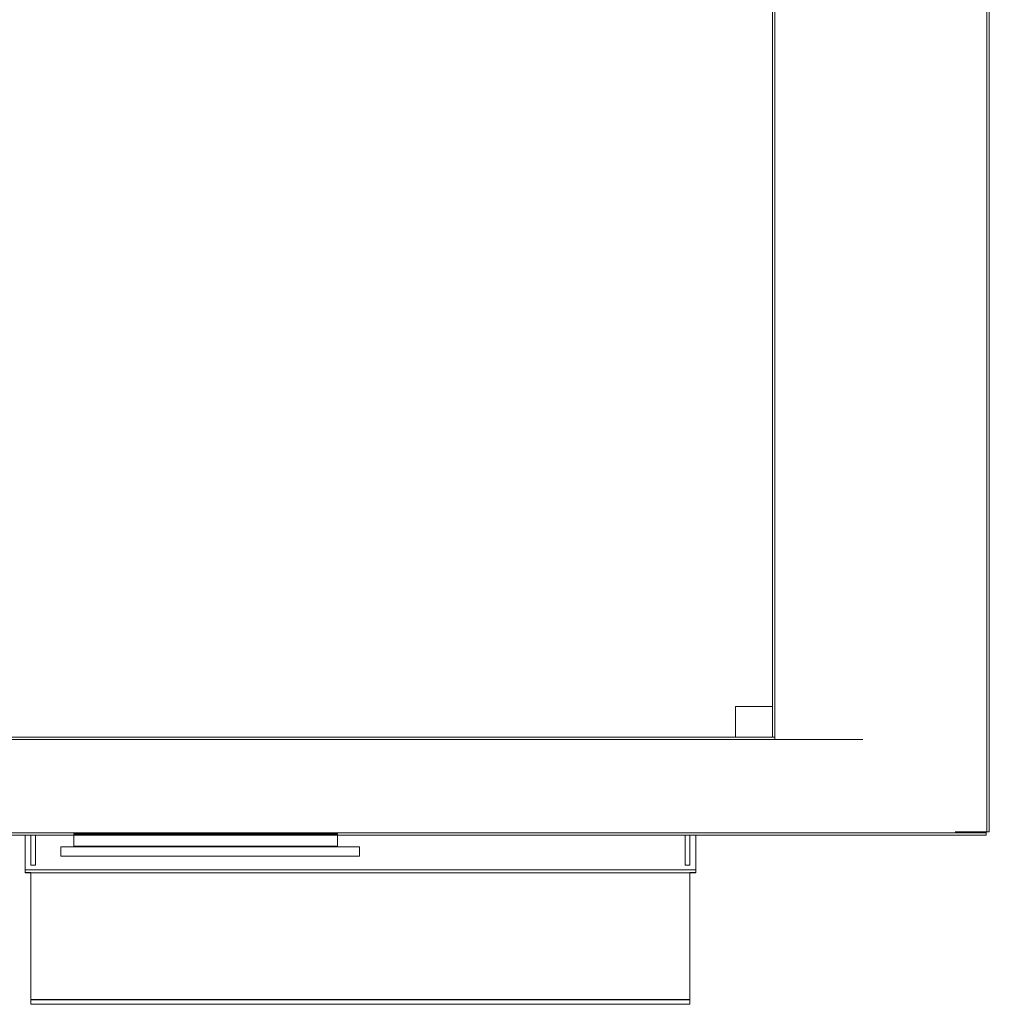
# Model space of a CAD drawing. Header units: metres. Extents: x -8.5 to -0.5, y -17.3 to -6.1.
# Tile 6 of 7: x -3.8 to -0.5, y -16.7 to -13.4. Entities that reach past the tile are written whole.
import ezdxf

# ---------------------------------------------------------------- set-up
doc = ezdxf.new("R2010")
doc.units = ezdxf.units.M
for name, color, linetype, lineweight in [('A-COLS', 52, 'Continuous', 18), ('A-GENM', 13, 'Continuous', 18), ('A-WALL', 113, 'Continuous', 18), ('Q-SPCQ', 91, 'Continuous', 18)]:
    doc.layers.add(name, color=color, linetype=linetype, lineweight=lineweight)

# ---------------------------------------------------------------- blocks, each defined once
blk = doc.blocks.new('Muro básico _ M3_ muro tipo adiabático con barrido - ___-142540-CUBIERTAS')
at = {"layer": 'A-WALL'}
for p, q in [((-0.5161, -6.5166), (-0.5161, -16.0931)), ((-0.5079, -16.0931), (-0.5079, -6.5166)), ((-1.2355, -11.0173), (-1.2355, -15.7759)), ((-1.2273, -15.784), (-1.2273, -11.0173)), ((-0.5161, -16.0931), (-0.6227, -16.0931)), ((-0.5081, -16.0931), (-0.5161, -16.0931)), ((-0.5079, -16.0931), (-0.5081, -16.0931))]:
    blk.add_line(p, q, dxfattribs=at)
blk = doc.blocks.new('Muro básico _ M1_ Muro tipo ladrillo visto  con barrido - ___-142530-CUBIERTAS')
at = {"layer": 'A-WALL'}
for p, q in [((-7.7138, -15.7758), (-7.7182, -15.7758)), ((-7.7182, -15.7759), (-7.7182, -15.7758)), ((-7.7182, -15.784), (-7.7182, -15.7759)), ((-1.2291, -15.7758), (-6.9928, -15.7758)), ((-7.7182, -16.0966), (-7.7182, -15.784)), ((-7.7058, -15.784), (-7.7182, -15.784)), ((-0.9318, -15.784), (-7.2901, -15.784)), ((-7.7182, -16.1046), (-7.7182, -16.0966)), ((-7.7182, -16.0966), (-0.5182, -16.0966)), ((-7.7182, -16.1048), (-7.7182, -16.1046)), ((-7.7182, -16.1048), (-5.4384, -16.1048)), ((-4.554, -16.1048), (-0.5182, -16.1048)), ((-0.5182, -16.0931), (-0.5182, -16.0966)), ((-0.5182, -16.0966), (-0.5182, -16.1046)), ((-0.5182, -16.1046), (-0.5182, -16.1048))]:
    blk.add_line(p, q, dxfattribs=at)
blk = doc.blocks.new('2015_Toldo_Navarrete-Novelty_Regio - Sujeción a Techo-V1-CUBIERTAS')
at = {"layer": 'Q-SPCQ'}
for p, q in [((-1.0763, -0.13), (-1.0763, -0.0139)), ((-1.0563, -0.115), (-1.0563, -0.0139)), ((-1.0413, -0.0139), (-1.0413, -0.115)), ((1.138, -0.115), (1.138, -0.0139)), ((1.153, -0.0139), (1.153, -0.115)), ((1.173, -0.0139), (1.173, -0.13)), ((-1.0763, -0.14), (-1.0763, -0.13)), ((-1.0763, -0.13), (1.173, -0.13)), ((-1.0563, -0.115), (-1.0413, -0.115)), ((1.153, -0.115), (1.138, -0.115)), ((1.173, -0.13), (1.173, -0.14)), ((-1.0763, -0.1395), (-1.0563, -0.1395)), ((1.173, -0.14), (-1.0763, -0.14)), ((-1.0563, -0.14), (-1.0563, -0.5653)), ((1.153, -0.1395), (1.173, -0.1395)), ((1.153, -0.5653), (1.153, -0.14)), ((1.153, -0.5653), (-1.0563, -0.5653)), ((-1.0563, -0.5666), (-1.0563, -0.5658)), ((1.153, -0.5658), (-1.0563, -0.5658)), ((-1.0563, -0.5811), (-1.0563, -0.5666)), ((1.153, -0.5666), (-1.0563, -0.5666)), ((1.153, -0.5811), (-1.0563, -0.5811)), ((1.153, -0.5658), (1.153, -0.5666)), ((1.153, -0.5666), (1.153, -0.5811))]:
    blk.add_line(p, q, dxfattribs=at)
blk = doc.blocks.new('Kit Sunfix aero duo - Sunmodule Plus mono-V3-CUBIERTAS')
at = {"layer": 'A-GENM'}
for p, q in [((-3.5784, -16.1001), (-3.5784, -16.0991)), ((-2.694, -16.0991), (-3.5784, -16.0991)), ((-3.5784, -16.1011), (-3.5784, -16.1001)), ((-3.5784, -16.1011), (-2.694, -16.1011)), ((-3.5784, -16.1407), (-3.5784, -16.1046)), ((-2.694, -16.0991), (-2.694, -16.1001)), ((-2.694, -16.1001), (-2.694, -16.1011)), ((-2.694, -16.1046), (-2.694, -16.1407)), ((-3.6211, -16.1437), (-3.6211, -16.1747)), ((-2.6201, -16.1437), (-3.6211, -16.1437)), ((-3.5784, -16.1417), (-3.5784, -16.1407)), ((-3.5784, -16.1437), (-3.5784, -16.1417)), ((-2.694, -16.1417), (-3.5784, -16.1417)), ((-2.694, -16.1407), (-2.694, -16.1417)), ((-2.694, -16.1417), (-2.694, -16.1437)), ((-2.6201, -16.1437), (-2.6201, -16.1747)), ((-3.6211, -16.1747), (-2.6201, -16.1747))]:
    blk.add_line(p, q, dxfattribs=at)

msp = doc.modelspace()

# ---------------------------------------------------------------- linework, layer by layer
at = {"layer": 'A-COLS'}
for p, q in [((-1.2354, -15.6734), (-1.3592, -15.6734)), ((-1.3592, -15.6734), (-1.3592, -15.7759))]:
    msp.add_line(p, q, dxfattribs=at)

# ---------------------------------------------------------------- block references
at = {"layer": 'A-GENM'}
msp.add_blockref('Kit Sunfix aero duo - Sunmodule Plus mono-V3-CUBIERTAS', (0, 0), dxfattribs=at)
at = {"layer": 'A-WALL'}
for name in ['Muro básico _ M3_ muro tipo adiabático con barrido - ___-142540-CUBIERTAS', 'Muro básico _ M1_ Muro tipo ladrillo visto  con barrido - ___-142530-CUBIERTAS']:
    msp.add_blockref(name, (0, 0), dxfattribs=at)
at = {"layer": 'Q-SPCQ'}
msp.add_blockref('2015_Toldo_Navarrete-Novelty_Regio - Sujeción a Techo-V1-CUBIERTAS', (-2.6654, -16.0907), dxfattribs=at)

doc.saveas('drawing.dxf')
